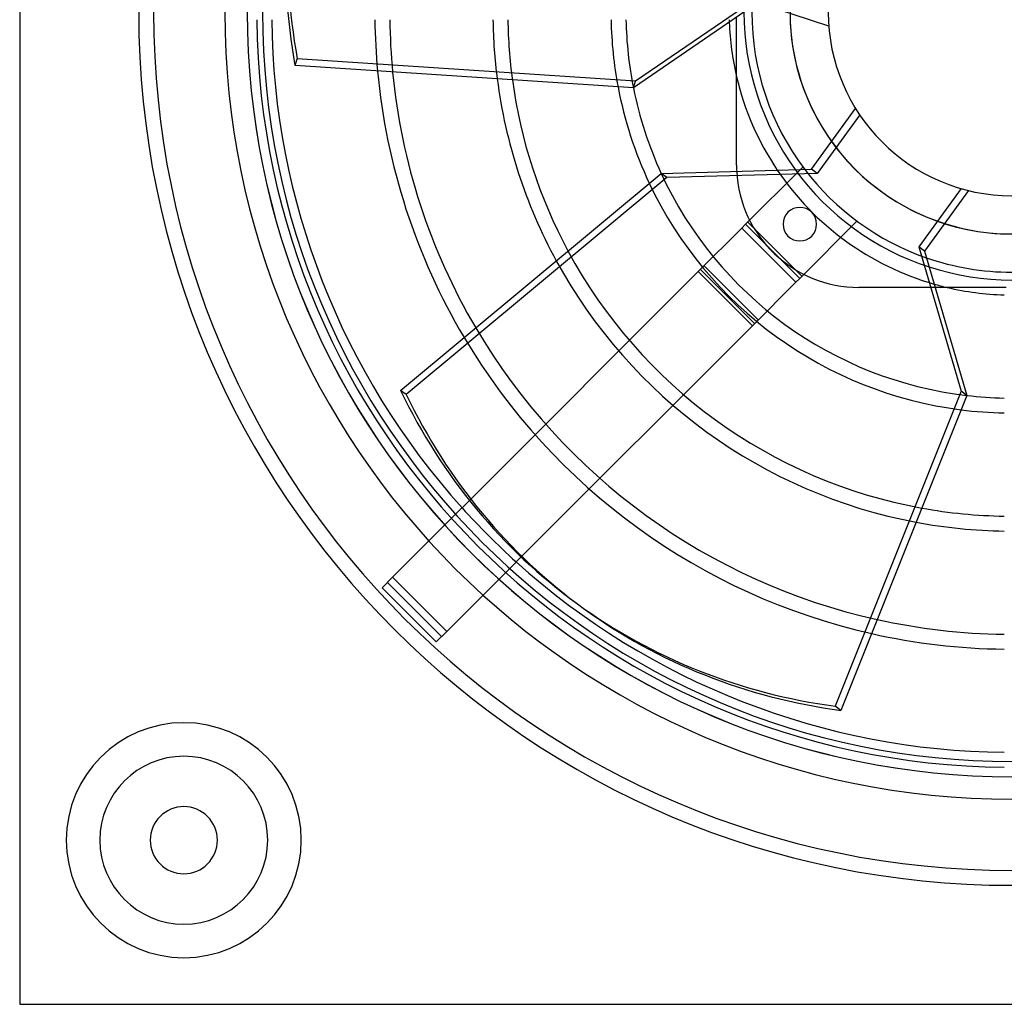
# Model space of a CAD drawing. Header units: millimetres. Extents: x -133 to 133, y -133 to 133.
# Tile 1 of 11: x -133 to -1, y -133 to -1. Entities that reach past the tile are written whole.
import ezdxf

# ---------------------------------------------------------------- set-up
doc = ezdxf.new("R2010")
doc.units = ezdxf.units.MM
doc.layers.add('HIDDEN', color=7, linetype='Continuous')
doc.layers.add('THICK', color=7, linetype='Continuous')

msp = doc.modelspace()

# ---------------------------------------------------------------- linework, layer by layer
at = {"layer": 'HIDDEN'}
for p, q in [((-36.9, -1.03), (-36.9, -0.77)), ((-36.9, -1.29), (-36.9, -1.03)), ((-36.9, -1.55), (-36.9, -1.29)), ((-36.9, -1.82), (-36.9, -1.55)), ((-36.9, -2.08), (-36.9, -1.82)), ((-36.9, -2.35), (-36.9, -2.08)), ((-36.9, -2.62), (-36.9, -2.35)), ((-36.9, -2.89), (-36.9, -2.62)), ((-36.9, -3.16), (-36.9, -2.89)), ((-36.9, -3.43), (-36.9, -3.16)), ((-36.9, -3.7), (-36.9, -3.43)), ((-36.9, -3.97), (-36.9, -3.7)), ((-36.9, -4.24), (-36.9, -3.97)), ((-36.9, -4.51), (-36.9, -4.24)), ((-36.9, -4.78), (-36.9, -4.51)), ((-36.9, -5.04), (-36.9, -4.78)), ((-36.9, -5.31), (-36.9, -5.04)), ((-36.9, -5.57), (-36.9, -5.31)), ((-36.9, -5.83), (-36.9, -5.57)), ((-36.9, -6.09), (-36.9, -5.83)), ((-36.9, -6.35), (-36.9, -6.09)), ((-36.9, -6.61), (-36.9, -6.35)), ((-36.9, -6.86), (-36.9, -6.61)), ((-36.9, -7.11), (-36.9, -6.86)), ((-36.9, -7.36), (-36.9, -7.11)), ((-36.9, -7.6), (-36.9, -7.36)), ((-36.9, -7.84), (-36.9, -7.6)), ((-36.9, -8.08), (-36.9, -7.84)), ((-36.9, -8.31), (-36.9, -8.08)), ((-36.9, -8.53), (-36.9, -8.31)), ((-36.9, -8.65), (-36.9, -8.53)), ((-20.39, -13.77), (-26.08, -21.6)), ((-36.9, -20.5), (-36.9, -20.5)), ((-28.33, -21.08), (-35.68, -28.43)), ((-28, -20.75), (-28, -20.75)), ((-26.08, -21.6), (-26.85, -21.04)), ((-46.23, -22.16), (-81.17, -51.26)), ((-46.23, -22.16), (-47, -21.6)), ((-26.08, -21.6), (-46.23, -22.16)), ((-36.18, -28.93), (-42.02, -34.77)), ((-36.18, -28.93), (-35.68, -28.43)), ((-36.18, -28.93), (-28.93, -36.18)), ((-35.68, -28.43), (-28.43, -35.68)), ((-35.39, -28.14), (-28.14, -35.39)), ((-28.43, -35.68), (-20.75, -28)), ((-20.75, -28), (-20.75, -28)), ((-41.23, -33.98), (-33.98, -41.23)), ((-42.02, -34.77), (-72.7, -65.46)), ((-34.77, -42.02), (-42.02, -34.77)), ((-41.73, -34.48), (-34.48, -41.73)), ((-28.93, -36.18), (-34.77, -42.02)), ((-28.43, -35.68), (-28.93, -36.18)), ((-10.28, -36.9), (-20.5, -36.9)), ((-20.5, -36.9), (-20.5, -36.9)), ((-8.53, -36.9), (-8.65, -36.9)), ((-8.31, -36.9), (-8.53, -36.9)), ((-8.08, -36.9), (-8.31, -36.9)), ((-7.84, -36.9), (-8.08, -36.9)), ((-7.6, -36.9), (-7.84, -36.9)), ((-7.36, -36.9), (-7.6, -36.9)), ((-7.11, -36.9), (-7.36, -36.9)), ((-6.86, -36.9), (-7.11, -36.9)), ((-6.61, -36.9), (-6.86, -36.9)), ((-6.35, -36.9), (-6.61, -36.9)), ((-6.09, -36.9), (-6.35, -36.9)), ((-5.83, -36.9), (-6.09, -36.9)), ((-5.57, -36.9), (-5.83, -36.9)), ((-5.31, -36.9), (-5.57, -36.9)), ((-5.04, -36.9), (-5.31, -36.9)), ((-4.78, -36.9), (-5.04, -36.9)), ((-4.51, -36.9), (-4.78, -36.9)), ((-4.24, -36.9), (-4.51, -36.9)), ((-3.97, -36.9), (-4.24, -36.9)), ((-3.7, -36.9), (-3.97, -36.9)), ((-3.43, -36.9), (-3.7, -36.9)), ((-3.16, -36.9), (-3.43, -36.9)), ((-2.89, -36.9), (-3.16, -36.9)), ((-2.62, -36.9), (-2.89, -36.9)), ((-2.35, -36.9), (-2.62, -36.9)), ((-2.08, -36.9), (-2.35, -36.9)), ((-1.82, -36.9), (-2.08, -36.9)), ((-1.55, -36.9), (-1.82, -36.9)), ((-1.29, -36.9), (-1.55, -36.9)), ((-1.03, -36.9), (-1.29, -36.9)), ((-0.77, -36.9), (-1.03, -36.9)), ((-65.78, -73.03), (-34.77, -42.02)), ((-81.17, -51.26), (-81.94, -50.7)), ((-74.56, -67.31), (-83, -75.75)), ((-75.75, -83), (-67.31, -74.56)), ((-83, -75.75), (-84.41, -77.16)), ((-76.46, -83.7), (-83.7, -76.46)), ((-83, -75.75), (-83, -75.75)), ((-75.75, -83), (-83, -75.75)), ((-84.41, -77.16), (-84.41, -77.16)), ((-84.41, -77.16), (-77.16, -84.41)), ((-77.16, -84.41), (-75.75, -83)), ((-75.75, -83), (-75.75, -83)), ((-77.16, -84.41), (-77.16, -84.41)), ((-133, -133), (-133, -133))]:
    msp.add_line(p, q, dxfattribs=at)
for centre, radius, start, end in [((0, 0), 117.05, 180, 270), ((0, 0), 115.05, 180, 270), ((0, 0), 102.49, 180, 0), ((0, 0), 29.73, 180, 0), ((0, 0), 117.05, 180, 270), ((0, 0), 115.05, 180, 270), ((0, 0), 101.22, 180.5661, 269.4339), ((0, 0), 85.39, 180.671, 185.2941), ((0, 0), 83.39, 180.6871, 185.514), ((0, 0), 69.56, 180.8237, 187.3863), ((0, 0), 67.56, 180.8481, 187.7217), ((0, 0), 53.73, 181.0664, 190.744), ((0, 0), 51.73, 181.1077, 191.3192), ((0, 0), 37.9, 181.512, 182.0493), ((0, 0), 29.73, 215.6628, 252.3372), ((0, 0), 35.9, 215.997, 252.003), ((0, 0), 34.85, 217.1879, 250.8121), ((0, 0), 51.73, 204.6808, 263.3192), ((-20.5, -20.5), 16.4, 182.8566, 270), ((0, 0), 37.9, 213.9507, 254.0493), ((0, 0), 53.73, 205.256, 262.744), ((-28.41, -28.41), 2.25, 315, 135), ((-28.41, -28.41), 2.25, 135, 315), ((0, 0), 67.56, 208.2783, 259.7217), ((0, 0), 69.56, 208.6137, 259.3863), ((0, 0), 83.39, 210.486, 257.514), ((0, 0), 85.39, 210.7059, 257.294), ((0, 0), 99.22, 222.0392, 227.9608), ((-111, -111), 15.75, 90, 270), ((-111, -111), 15.75, 270, 90), ((-111, -111), 11.25, 90, 270), ((-111, -111), 11.25, 270, 90)]:
    msp.add_arc(centre, radius, start, end, dxfattribs=at)
msp.add_ellipse((0.38, -0.28), major_axis=(57.84, 79.61), ratio=0.866025, start_param=2.70526, end_param=3.141593, dxfattribs=at)
at = {"layer": 'THICK'}
for p, q in [((-133, 133), (-133, -133)), ((-33.79, 2.15), (-50.43, -9.25)), ((-34.08, 1.24), (-50.72, -10.15)), ((-24.53, -1.86), (-34.08, 1.24)), ((-96.09, -7.14), (-95.8, -6.24)), ((-50.43, -9.25), (-95.8, -6.24)), ((-50.72, -10.15), (-96.09, -7.14)), ((-36.9, -20.5), (-36.9, -8.65)), ((-50.72, -10.15), (-50.43, -9.25)), ((-26.85, -21.04), (-20.94, -12.91)), ((-47, -21.6), (-26.85, -21.04)), ((-28, -20.75), (-28.33, -21.08)), ((-81.94, -50.7), (-47, -21.6)), ((-6.79, -23.64), (-12.48, -31.47)), ((-5.81, -23.9), (-11.71, -32.03)), ((-12.48, -31.47), (-6.79, -50.82)), ((-11.71, -32.03), (-12.48, -31.47)), ((-11.71, -32.03), (-6.02, -51.38)), ((-8.65, -36.9), (-10.28, -36.9)), ((-6.79, -50.82), (-23.67, -93.04)), ((-6.02, -51.38), (-22.9, -93.6)), ((-6.02, -51.38), (-6.79, -50.82)), ((-72.7, -65.46), (-74.56, -67.31)), ((-67.31, -74.56), (-65.78, -73.03)), ((-58.22, -79.33), (-57.45, -79.89)), ((-22.9, -93.6), (-23.67, -93.04)), ((-133, -133), (133, -133))]:
    msp.add_line(p, q, dxfattribs=at)
for centre, radius, start, end in [((0, 0), 102.5, 90, 270), ((0, 0), 105.5, 180, 0), ((0, 0), 100.45, 180, 0), ((0, 0), 24.6, 180, 0), ((0, 0), 99.22, 180.5775, 222.0392), ((0, 0), 35.9, 180.003, 215.997), ((0, 0), 34.85, 180, 217.1879), ((0, 0), 29.73, 180.3372, 215.6628), ((0, 0), 37.9, 182.0493, 193.191), ((0, 0), 85.39, 185.2941, 210.7059), ((0, 0), 83.39, 185.514, 210.486), ((0, 0), 69.56, 187.3863, 208.6137), ((0, 0), 67.56, 187.7217, 208.2783), ((0, 0), 37.9, 193.191, 213.9507), ((0, 0), 53.73, 190.744, 205.256), ((0, 0), 51.73, 191.3192, 204.6808), ((-20.5, -20.5), 16.4, 180, 182.8566), ((0, 0), 29.73, 252.3372, 287.6628), ((0, 0), 34.85, 250.8121, 270), ((0, 0), 35.9, 252.003, 287.997), ((0, 0), 37.9, 254.0493, 256.809), ((0, 0), 37.9, 256.809, 268.488), ((0, 0), 51.73, 263.3192, 268.8923), ((0, 0), 53.73, 262.744, 268.9336), ((0, 0), 67.56, 259.7217, 269.1519), ((0, 0), 69.56, 259.3863, 269.1763), ((0, 0), 99.22, 227.9608, 269.4225), ((0, 0), 83.39, 257.514, 269.3129), ((0, 0), 85.39, 257.294, 269.329), ((-111, -111), 15.75, 90, 270), ((-111, -111), 15.75, 270, 90), ((-111, -111), 11.25, 90, 270), ((-111, -111), 11.25, 270, 90), ((-111, -111), 4.5, 0, 180), ((-111, -111), 4.5, 180, 0)]:
    msp.add_arc(centre, radius, start, end, dxfattribs=at)
for centre, major_axis, start_param, end_param in [((0.15, 0.45), (-93.58, 30.41), 0, 0.436332), ((-0.15, -0.45), (93.58, -30.41), -3.141593, -2.70526), ((-0.38, 0.28), (-57.84, -79.61), -0.436332, 0), ((-0.38, 0.28), (-57.84, -79.61), 0, 0.436332), ((0.38, -0.28), (57.84, 79.61), -3.141593, -2.70526)]:
    msp.add_ellipse(centre, major_axis=major_axis, ratio=0.866025, start_param=start_param, end_param=end_param, dxfattribs=at)

doc.saveas('drawing.dxf')
